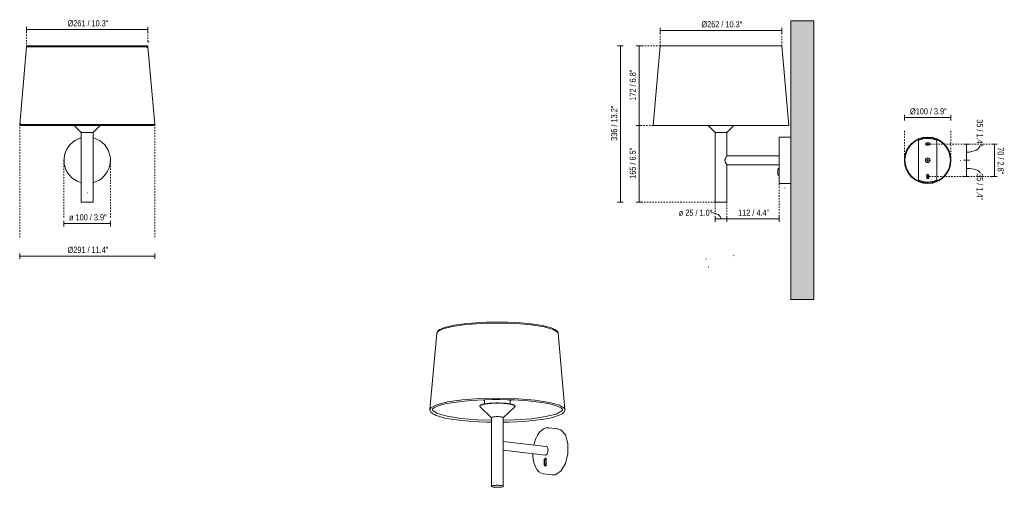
# Model space of a CAD drawing. Header units: millimetres. Extents: x -6725 to -4605, y -404 to 6777.
# Tile 1 of 2: x -6725 to -4605, y -404 to 603. Entities that reach past the tile are written whole.
import ezdxf

# ---------------------------------------------------------------- set-up
doc = ezdxf.new("R2010")
doc.units = ezdxf.units.MM
doc.linetypes.add('Dash', pattern=[6, 3, -3])
for name, color, linetype, lineweight in [('Cotas', 7, 'Continuous', 9), ('Cotas-6', 7, 'Continuous', 9), ('Lighthing Fixture Detail Wide Black', 7, 'Continuous', 20), ('Luminarias', 7, 'Continuous', 20), ('Muros', 7, 'Continuous', 9)]:
    doc.layers.add(name, color=color, linetype=linetype, lineweight=lineweight)
doc.layers.add('Lighthing Fixture Dim Grey Dash', color=7, linetype='Dash', lineweight=9, true_color=0xd2d2d2)
doc.styles.add('Arial Narrow', font='ARIALN.TTF', dxfattribs={"height": 13.2})
doc.dimstyles.new('FARO_-_2_2mm_Arial_Narrow_mm_Inch_Left', dxfattribs={"dimscale": 304.8, "dimtxt": 13.509289, "dimasz": 0, "dimexe": 0.019685, "dimexo": 0.0625, "dimgap": 0.009843, "dimtad": 1, "dimdec": 0, "dimzin": 0, "dimdsep": 46, "dimtxsty": 'Arial Narrow', "dimblk1": 'NONE', "dimblk2": 'NONE', "dimsah": 1, "dimcen": 0.09, "dimadec": 0, "dimazin": 0, "dimtfac": 1, "dimtdec": 4, "dimtix": 1, "dimtmove": 0, "dimatfit": 3, "dimfxl": 0.019685, "dimfxlon": 1, "dimtvp": 1, "dimtolj": 1, "dimtzin": 0, "dimarcsym": 2})
doc.dimstyles.new('FARO_-_2_2mm_Arial_Narrow_mm_Inch_Right', dxfattribs={"dimscale": 304.8, "dimtxt": 13.509289, "dimasz": 0, "dimexe": 0.019685, "dimexo": 0.0625, "dimgap": 0.009843, "dimtad": 1, "dimdec": 0, "dimzin": 0, "dimdsep": 46, "dimtxsty": 'Arial Narrow', "dimblk1": 'NONE', "dimblk2": 'NONE', "dimsah": 1, "dimcen": 0.09, "dimadec": 0, "dimazin": 0, "dimtfac": 1, "dimtdec": 4, "dimtix": 1, "dimtmove": 0, "dimatfit": 3, "dimfxl": 0.019685, "dimfxlon": 1, "dimtvp": 1, "dimtolj": 1, "dimtzin": 0, "dimarcsym": 2})
doc.dimstyles.new('FARO_-_2_2mm_Arial_Narrow_mm_Inch_Right_1', dxfattribs={"dimscale": 304.8, "dimtxt": 13.509289, "dimasz": 0, "dimexe": 0.019685, "dimexo": 0.0625, "dimgap": 0.009843, "dimtad": 1, "dimdec": 0, "dimzin": 0, "dimdsep": 46, "dimtxsty": 'Arial Narrow', "dimblk1": 'NONE', "dimblk2": 'NONE', "dimsah": 1, "dimcen": 0.09, "dimadec": 0, "dimazin": 0, "dimtfac": 1, "dimtdec": 4, "dimtix": 1, "dimtmove": 1, "dimatfit": 3, "dimfxl": 0.019685, "dimfxlon": 1, "dimtvp": 1, "dimtolj": 1, "dimtzin": 0, "dimarcsym": 2})

# ---------------------------------------------------------------- blocks, each defined once
blk = doc.blocks.new('windsor_walllamp - 20300 SAVOY White structure wall lamp 20310 Shade-467342-Alzado_PDF')
at = {"layer": 'Luminarias'}
for p, q in [((-6710, 543.9), (-6724.8, 377.2)), ((-6710, 543.9), (-6449, 543.9)), ((-6707, 545.3), (-6707.4, 545.3)), ((-6608.1, 546.4), (-6608, 546.4)), ((-6451.8, 542.3), (-6451.6, 542.3)), ((-6451.5, 546.4), (-6451, 546.3)), ((-6434.2, 377.2), (-6449, 543.9)), ((-6724.8, 377.2), (-6434.2, 377.2)), ((-6722.1, 378.7), (-6722.2, 378.7)), ((-6713.3, 374.7), (-6713.4, 374.7)), ((-6607.2, 374.7), (-6592.9, 360.4)), ((-6566.1, 360.4), (-6551.9, 374.6)), ((-6443.9, 374.7), (-6443.9, 374.7)), ((-6437.5, 374.7), (-6437.7, 374.7)), ((-6437.3, 375.9), (-6436.8, 375.7)), ((-6437.1, 375.7), (-6436.8, 375.7)), ((-6592.2, 360), (-6592.2, 210)), ((-6592.2, 360), (-6579.5, 360)), ((-6579.5, 360), (-6566.8, 360)), ((-6566.8, 210), (-6566.8, 360)), ((-6579.5, 210), (-6592.2, 210)), ((-6579.5, 210), (-6566.8, 210))]:
    blk.add_line(p, q, dxfattribs=at)
at = {"layer": 'Luminarias', "flags": 128}
for points in [[(-6710, 543.9), (-6709.6, 545.3), (-6708.4, 546.3), (-6707.7, 546.4)], [(-6708.4, 544.9), (-6707.5, 545.3), (-6707.5, 545.3)], [(-6451.5, 546.4), (-6452, 546.4), (-6453.3, 546.4), (-6455.6, 546.4), (-6458.7, 546.4), (-6462.7, 546.4), (-6467.5, 546.4), (-6473.1, 546.4), (-6479.4, 546.4), (-6486.5, 546.4), (-6494.2, 546.4), (-6502.5, 546.4), (-6511.4, 546.4), (-6520.7, 546.4), (-6530.5, 546.4), (-6540.6, 546.4), (-6551, 546.4), (-6561.6, 546.4), (-6572.3, 546.4), (-6583, 546.4), (-6593.8, 546.4), (-6604.4, 546.4), (-6614.9, 546.4), (-6625.1, 546.4), (-6635, 546.4), (-6644.4, 546.4), (-6653.5, 546.4), (-6662, 546.4), (-6669.9, 546.4), (-6677.2, 546.4), (-6683.8, 546.4), (-6689.7, 546.4), (-6694.7, 546.4), (-6699, 546.4), (-6702.4, 546.4), (-6705, 546.4), (-6706.6, 546.4), (-6707.4, 546.4), (-6707.5, 546.4)], [(-6707.5, 546.4), (-6707, 546.4), (-6705.7, 546.4), (-6703.5, 546.4)], [(-6707.1, 545.3), (-6707.4, 545.4), (-6707.5, 545.4)], [(-6676.7, 546.4), (-6672.5, 546.4), (-6666.7, 546.4)], [(-6522.2, 546.4), (-6514.5, 546.4), (-6507.6, 546.4)], [(-6492.3, 546.4), (-6489.1, 546.4), (-6481.8, 546.4), (-6479.2, 546.4)], [(-6458.1, 546.4), (-6456.6, 546.4), (-6454, 546.4), (-6452.3, 546.4), (-6451.6, 546.4), (-6451.5, 546.4)], [(-6450.7, 542.6), (-6451.5, 542.3), (-6451.5, 542.3)], [(-6450.7, 546.2), (-6450.1, 546), (-6449.1, 544.8), (-6449, 543.9)], [(-6723.2, 374.9), (-6723.7, 375.1), (-6724.6, 376.3), (-6724.8, 377.2)], [(-6723.1, 378.3), (-6722.3, 378.7), (-6722.3, 378.7)], [(-6722.3, 374.7), (-6721.8, 374.7), (-6720.4, 374.7), (-6718.2, 374.7), (-6715.1, 374.7), (-6711.1, 374.7), (-6706.3, 374.7), (-6700.6, 374.7), (-6694.2, 374.7), (-6687.1, 374.7), (-6679.3, 374.7), (-6670.9, 374.7), (-6661.9, 374.7), (-6652.3, 374.7), (-6642.3, 374.7), (-6631.9, 374.7), (-6621.2, 374.7), (-6610.2, 374.7), (-6599, 374.7), (-6587.7, 374.7), (-6576.3, 374.7), (-6565, 374.7), (-6553.7, 374.7), (-6542.6, 374.7), (-6531.8, 374.7), (-6521.2, 374.7), (-6511, 374.7), (-6501.3, 374.7), (-6492, 374.7), (-6483.3, 374.7), (-6475.2, 374.7), (-6467.8, 374.7), (-6461.1, 374.7), (-6455.1, 374.7), (-6449.9, 374.7), (-6445.6, 374.7), (-6442.1, 374.7), (-6439.4, 374.7), (-6437.7, 374.7), (-6436.8, 374.7), (-6436.7, 374.7)], [(-6721.6, 374.7), (-6722.2, 374.7), (-6722.3, 374.7)], [(-6689.2, 374.7), (-6691.2, 374.7), (-6697.9, 374.7), (-6701, 374.7)], [(-6667.7, 374.7), (-6675.7, 374.7), (-6682.6, 374.7)], [(-6642.3, 374.7), (-6647.9, 374.7), (-6657.7, 374.7), (-6658.5, 374.7)], [(-6607.1, 374.7), (-6616.4, 374.7), (-6627.2, 374.7), (-6631.4, 374.7)], [(-6592, 360), (-6592.9, 360.4), (-6592.9, 360.4)], [(-6591.8, 360.8), (-6592.1, 360.8), (-6592.1, 360.8)], [(-6567.4, 360.8), (-6566.9, 360.8), (-6566.9, 360.8)], [(-6566.1, 360.4), (-6567.1, 360), (-6567.1, 360)], [(-6499.4, 374.7), (-6506.7, 374.7), (-6516.7, 374.7), (-6516.9, 374.7)], [(-6449.4, 374.7), (-6452.7, 374.7), (-6458.4, 374.7), (-6464.8, 374.7), (-6469.8, 374.7)], [(-6439, 374.7), (-6440.8, 374.7), (-6442.2, 374.7)], [(-6434.2, 377.2), (-6434.6, 375.8), (-6435.8, 374.9), (-6436.7, 374.7)], [(-6435.9, 376), (-6436.7, 375.7), (-6436.7, 375.7)], [(-6592.2, 348.3), (-6592.8, 348.2), (-6599.1, 346), (-6605.1, 342.9), (-6610.7, 339.1), (-6615.6, 334.6), (-6619.9, 329.4), (-6623.5, 323.7), (-6626.3, 317.6), (-6628.2, 311.2), (-6629.3, 304.5), (-6629.4, 297.8), (-6628.7, 291.1), (-6627.1, 284.6), (-6624.6, 278.3), (-6621.2, 272.5), (-6617.2, 267.1), (-6612.4, 262.4), (-6607.1, 258.3), (-6601.2, 255), (-6595, 252.5), (-6592.2, 251.8)], [(-6591.5, 360), (-6591.9, 360), (-6591.9, 360)], [(-6591.6, 360), (-6591.4, 360), (-6590.1, 360), (-6588, 360), (-6585.3, 360), (-6583.8, 360)], [(-6583.8, 360), (-6580.5, 360), (-6577.2, 360), (-6574, 360), (-6571.3, 360), (-6569.1, 360), (-6567.7, 360), (-6567.1, 360), (-6567.1, 360)], [(-6566.8, 251.7), (-6566.2, 251.8), (-6559.9, 254), (-6553.9, 257.1), (-6548.3, 260.9), (-6543.4, 265.4), (-6539.1, 270.6), (-6535.5, 276.3), (-6532.7, 282.4), (-6530.8, 288.8), (-6529.7, 295.5), (-6529.5, 302.2), (-6530.3, 308.9), (-6531.9, 315.4), (-6534.4, 321.7), (-6537.7, 327.5), (-6541.8, 332.9), (-6546.6, 337.6), (-6551.9, 341.7), (-6557.8, 345), (-6564, 347.5), (-6566.8, 348.2)]]:
    blk.add_lwpolyline(points, dxfattribs=at)
blk = doc.blocks.new('windsor_walllamp - 20300 SAVOY White structure wall lamp 20310 Shade-467342-00 Isometrico PDF')
at = {"layer": 'Luminarias', "color": 9, "lineweight": 9, "true_color": 0xc0c0c0}
for p, q in [((-6647.8, -72.6), (-6662.5, -236.8)), ((-6372, -236.8), (-6386.7, -72.6)), ((-6554.1, -227.9), (-6554.7, -228.4)), ((-6554.7, -230.7), (-6530.5, -254.1)), ((-6554.2, -228), (-6554.6, -228.3)), ((-6554.1, -227.8), (-6553.6, -227.4)), ((-6544.7, -215.6), (-6544.8, -216)), ((-6544.8, -215.9), (-6544.8, -224.6)), ((-6504, -254.1), (-6479.8, -230.7)), ((-6489.8, -224.6), (-6489.8, -215.9)), ((-6479.8, -228.4), (-6480.4, -227.9)), ((-6480.1, -228.1), (-6480.3, -228)), ((-6530.5, -254.1), (-6530, -254.5)), ((-6530, -254.2), (-6530, -401.9)), ((-6504.6, -307.1), (-6504.6, -254.2)), ((-6504, -254.1), (-6504.4, -254.4)), ((-6504.6, -254.5), (-6504.4, -254.4)), ((-6387.2, -278.1), (-6406.7, -275.8)), ((-6412.6, -315.9), (-6504.6, -305.2)), ((-6504.6, -401.9), (-6504.6, -319.5)), ((-6504.6, -324.3), (-6414.8, -334.8)), ((-6414.9, -334.7), (-6413.7, -334.7)), ((-6416.6, -355.3), (-6416.6, -344.5)), ((-6414.1, -342.8), (-6415.8, -343.3)), ((-6412.6, -357.7), (-6415.5, -356.9)), ((-6414.9, -344.1), (-6414.9, -354.9)), ((-6414.8, -341.9), (-6413.7, -341.6)), ((-6414.8, -343), (-6414.8, -341.9)), ((-6414.8, -341.9), (-6414, -342)), ((-6414.8, -358.6), (-6414.8, -357.1)), ((-6413.7, -358.3), (-6414.8, -358.6)), ((-6413.9, -342.8), (-6414.1, -342.8)), ((-6412.9, -341.7), (-6414, -342)), ((-6414, -342), (-6414, -342.8)), ((-6414, -357.3), (-6414, -358.4)), ((-6412.6, -342.7), (-6413.9, -342.8)), ((-6413.9, -356.5), (-6412.6, -356.8)), ((-6413.7, -341.6), (-6412.6, -341.3)), ((-6412.6, -358), (-6413.7, -358.3)), ((-6412.6, -341.6), (-6412.9, -341.7)), ((-6412.6, -341.3), (-6412.6, -358)), ((-6418.2, -375.1), (-6398.8, -377.4)), ((-6393, -377), (-6399.8, -377.2))]:
    blk.add_line(p, q, dxfattribs=at)
for points in [[(-6647.8, -72.9, 0), (-6647.2, -70.3, 0), (-6645.8, -68.1, 0), (-6643.8, -66.2, 0), (-6641.2, -64.5, 0), (-6637.8, -62.8, 0), (-6633.6, -61.1, 0), (-6628.3, -59.4, 0), (-6621.9, -57.7, 0), (-6614.2, -56, 0), (-6605.1, -54.4, 0), (-6594.7, -52.9, 0), (-6583, -51.6, 0), (-6570.1, -50.4, 0), (-6556.1, -49.5, 0), (-6541.3, -48.8, 0), (-6526, -48.5, 0), (-6510.4, -48.5, 0), (-6495, -48.8, 0), (-6480.1, -49.4, 0), (-6466, -50.3, 0), (-6453, -51.4, 0), (-6445.3, -52.2, 0)], [(-6444.2, -54.4, 0), (-6477.6, -51.6, 0), (-6514.2, -50.5, 0), (-6551.1, -51.3, 0), (-6585.3, -53.8, 0), (-6613.9, -57.9, 0), (-6634.7, -63.2, 0), (-6646, -69.3, 0), (-6647.8, -73.5, 0)], [(-6386.7, -72.9, 0), (-6387.3, -70.3, 0), (-6388.7, -68.1, 0), (-6390.8, -66.2, 0), (-6393.4, -64.5, 0), (-6396.7, -62.8, 0), (-6400.9, -61.1, 0), (-6406.2, -59.4, 0), (-6412.6, -57.7, 0), (-6420.3, -56, 0), (-6429.4, -54.4, 0), (-6439.8, -52.9, 0), (-6445.3, -52.2, 0)], [(-6386.7, -72.6, 0), (-6387.7, -70.3, 0), (-6397.3, -64.1, 0), (-6416.6, -58.7, 0), (-6444.2, -54.4, 0)], [(-6435.9, -216.4, 0), (-6473.1, -213.3, 0), (-6513.9, -212.2, 0), (-6554.9, -213, 0), (-6593, -215.8, 0), (-6624.8, -220.4, 0), (-6648, -226.3, 0), (-6660.6, -233, 0), (-6662.5, -237.8, 0)], [(-6657.5, -237.2, 0), (-6657.3, -236.5, 0), (-6656.8, -235.5, 0), (-6655.5, -234.3, 0), (-6653.6, -232.9, 0), (-6651, -231.4, 0), (-6647.4, -229.8, 0), (-6642.7, -228.2, 0), (-6636.9, -226.4, 0), (-6629.9, -224.7, 0), (-6621.5, -223, 0), (-6611.8, -221.4, 0), (-6600.7, -219.8, 0), (-6588.3, -218.4, 0), (-6574.6, -217.3, 0), (-6559.9, -216.3, 0), (-6544.4, -215.6, 0), (-6528.3, -215.3, 0), (-6512, -215.2, 0), (-6495.8, -215.5, 0), (-6480, -216, 0), (-6465, -216.9, 0), (-6451, -218, 0), (-6438.1, -219.3, 0), (-6437.6, -219.4, 0)], [(-6554.7, -228.4, 0), (-6555, -228.7, 0), (-6555.2, -229.1, 0), (-6555.3, -229.5, 0), (-6555.2, -229.8, 0), (-6555.1, -230.2, 0), (-6554.8, -230.6, 0), (-6554.7, -230.7, 0)], [(-6554.2, -228, 0), (-6553.6, -227.6, 0), (-6552.9, -227.3, 0), (-6552.1, -226.9, 0), (-6551.1, -226.6, 0), (-6550.1, -226.2, 0), (-6549, -225.9, 0), (-6547.7, -225.6, 0), (-6546.4, -225.3, 0), (-6544.9, -225, 0), (-6543.4, -224.8, 0), (-6541.8, -224.5, 0), (-6540.1, -224.3, 0), (-6538.3, -224.1, 0), (-6536.5, -223.9, 0), (-6534.6, -223.7, 0), (-6532.6, -223.5, 0), (-6530.6, -223.4, 0), (-6528.5, -223.3, 0), (-6526.4, -223.2, 0), (-6524.3, -223.1, 0), (-6522.2, -223, 0), (-6520, -223, 0), (-6517.9, -223, 0), (-6515.7, -223, 0), (-6513.5, -223, 0), (-6511.4, -223.1, 0), (-6509.2, -223.1, 0), (-6507.1, -223.2, 0), (-6505.1, -223.3, 0), (-6503, -223.5, 0), (-6501, -223.6, 0), (-6499.1, -223.8, 0), (-6497.2, -224, 0), (-6495.4, -224.2, 0), (-6493.7, -224.4, 0), (-6492, -224.6, 0), (-6490.4, -224.9, 0), (-6488.9, -225.2, 0), (-6487.5, -225.5, 0), (-6486.2, -225.8, 0), (-6485, -226.1, 0), (-6483.9, -226.4, 0), (-6482.9, -226.7, 0), (-6482.1, -227.1, 0), (-6481.3, -227.4, 0), (-6480.7, -227.8, 0), (-6480.1, -228.1, 0), (-6479.7, -228.5, 0), (-6479.5, -228.9, 0), (-6479.3, -229.2, 0), (-6479.3, -229.6, 0), (-6479.4, -230, 0), (-6479.6, -230.4, 0), (-6479.9, -230.7, 0)], [(-6480.7, -227.6, 0), (-6481.2, -227.2, 0), (-6481.8, -226.9, 0), (-6482.6, -226.5, 0), (-6483.5, -226.2, 0), (-6484.4, -225.9, 0), (-6485.5, -225.6, 0), (-6486.7, -225.3, 0), (-6488, -225, 0), (-6489.4, -224.7, 0), (-6490.8, -224.4, 0), (-6492.4, -224.2, 0), (-6494, -223.9, 0), (-6495.7, -223.7, 0), (-6497.5, -223.5, 0), (-6499.4, -223.3, 0), (-6501.3, -223.2, 0), (-6503.2, -223, 0), (-6505.2, -222.9, 0), (-6507.3, -222.8, 0), (-6509.4, -222.7, 0), (-6511.5, -222.6, 0), (-6513.6, -222.6, 0), (-6515.7, -222.5, 0), (-6517.8, -222.5, 0), (-6520, -222.5, 0), (-6522.1, -222.6, 0), (-6524.2, -222.6, 0), (-6526.3, -222.7, 0), (-6528.4, -222.8, 0), (-6530.4, -222.9, 0), (-6532.4, -223.1, 0), (-6534.3, -223.2, 0), (-6536.2, -223.4, 0), (-6538, -223.6, 0), (-6539.7, -223.8, 0), (-6541.4, -224.1, 0), (-6543, -224.3, 0), (-6544.5, -224.6, 0), (-6545.9, -224.8, 0), (-6547.3, -225.1, 0), (-6548.5, -225.4, 0), (-6549.6, -225.7, 0), (-6550.6, -226.1, 0), (-6551.6, -226.4, 0), (-6552.4, -226.7, 0), (-6553, -227.1, 0), (-6553.6, -227.4, 0)], [(-6547.2, -215.7, 0), (-6546.9, -216.4, 0), (-6546, -217, 0), (-6544.7, -217.6, 0)], [(-6489.8, -215.9, 0), (-6489.8, -215.9, 0), (-6489.8, -215.6, 0)], [(-6487.3, -215.7, 0), (-6487.4, -216, 0), (-6487.9, -216.6, 0), (-6489, -217.3, 0), (-6489.7, -217.6, 0)], [(-6377, -237.2, 0), (-6377.2, -236.5, 0), (-6377.8, -235.5, 0), (-6379, -234.3, 0), (-6380.9, -232.9, 0), (-6383.6, -231.4, 0), (-6387.2, -229.8, 0), (-6391.8, -228.2, 0), (-6397.6, -226.4, 0), (-6404.6, -224.7, 0), (-6413, -223, 0), (-6422.7, -221.4, 0), (-6433.8, -219.8, 0), (-6437.6, -219.4, 0)], [(-6372.3, -238.9, 0), (-6373, -234.2, 0), (-6383.7, -227.3, 0), (-6405.3, -221.2, 0), (-6435.9, -216.4, 0)], [(-6662.6, -237.1, 0), (-6662, -239.8, 0), (-6660.7, -242.1, 0), (-6658.7, -244.1, 0), (-6656.2, -245.9, 0), (-6652.9, -247.7, 0), (-6648.9, -249.5, 0), (-6643.8, -251.3, 0), (-6637.6, -253.1, 0), (-6630.2, -254.9, 0), (-6621.4, -256.6, 0), (-6611.3, -258.3, 0), (-6599.9, -259.8, 0), (-6597.5, -260.1, 0)], [(-6657.4, -236.7, 0), (-6656.5, -238.6, 0), (-6646.1, -245.3, 0), (-6625.3, -251.1, 0), (-6595.8, -255.8, 0)], [(-6527.8, -252.9, 0), (-6529, -253.3, 0), (-6529.7, -253.7, 0), (-6530, -254.1, 0), (-6530, -254.2, 0)], [(-6504.6, -254.2, 0), (-6504.8, -253.7, 0), (-6505.5, -253.3, 0), (-6506.7, -253, 0), (-6508.2, -252.6, 0), (-6510.1, -252.4, 0), (-6512.3, -252.1, 0), (-6514.7, -252, 0), (-6517.2, -252, 0), (-6519.7, -252, 0), (-6522.1, -252.1, 0), (-6524.3, -252.3, 0), (-6526.2, -252.6, 0), (-6527.8, -252.9, 0)], [(-6372, -237.1, 0), (-6372.5, -239.8, 0), (-6373.8, -242.1, 0), (-6375.8, -244.1, 0), (-6378.3, -245.9, 0), (-6381.6, -247.7, 0), (-6385.7, -249.5, 0), (-6390.7, -251.3, 0), (-6396.9, -253.1, 0), (-6404.4, -254.9, 0), (-6413.1, -256.6, 0), (-6423.2, -258.3, 0), (-6434.6, -259.8, 0), (-6447.4, -261.2, 0), (-6461.3, -262.4, 0), (-6476.2, -263.3, 0), (-6491.9, -263.9, 0), (-6504.6, -264.2, 0)], [(-6504.6, -259.8, 0), (-6480.9, -259.1, 0), (-6444.2, -256.4, 0), (-6413.5, -252, 0), (-6391.1, -246.3, 0), (-6379, -239.7, 0), (-6377.4, -237.5, 0)], [(-6529.9, -264.2, 0), (-6540.9, -264, 0), (-6556.7, -263.4, 0), (-6571.7, -262.5, 0), (-6585.7, -261.3, 0), (-6597.5, -260.1, 0)], [(-6595.8, -255.8, 0), (-6559.9, -258.8, 0), (-6530, -259.8, 0)], [(-6438.8, -312.8, 0), (-6437.5, -307.5, 0), (-6434.5, -299.1, 0), (-6430.7, -291.7, 0), (-6426.5, -285.7, 0), (-6421.7, -281, 0), (-6416.7, -277.6, 0), (-6412.8, -276.2, 0)], [(-6406.7, -275.8, 0), (-6412.1, -276.1, 0), (-6412.8, -276.2, 0)], [(-6388.8, -278, 0), (-6380.8, -280.3, 0), (-6371.1, -291.4, 0), (-6365.7, -309.8, 0), (-6365.7, -331.7, 0), (-6371.1, -352.9, 0), (-6380.8, -369, 0), (-6393, -377, 0)], [(-6504.6, -307.1, 0), (-6504.6, -307.5, 0), (-6504.6, -308.1, 0), (-6504.7, -308.8, 0), (-6504.8, -309.5, 0), (-6504.8, -310.4, 0), (-6504.9, -311.3, 0), (-6505, -312.2, 0), (-6505, -313.2, 0), (-6504.9, -314.2, 0), (-6504.8, -315.2, 0), (-6504.8, -316.2, 0), (-6504.7, -317.1, 0), (-6504.6, -318, 0), (-6504.6, -318.9, 0), (-6504.6, -319.5, 0)], [(-6412.6, -315.9, 0), (-6412.5, -315.9, 0), (-6411.4, -316.3, 0), (-6410.4, -317.2, 0), (-6409.5, -318.4, 0), (-6408.9, -320, 0), (-6408.5, -321.9, 0), (-6408.4, -324, 0), (-6408.5, -326.1, 0), (-6408.9, -328.2, 0), (-6409.5, -330.1, 0), (-6410.4, -331.8, 0), (-6411.4, -333.2, 0), (-6412.5, -334.1, 0), (-6413.7, -334.7, 0)], [(-6418.2, -375.1, 0), (-6423.5, -373.6, 0), (-6428.2, -370.5, 0), (-6432.3, -365.9, 0), (-6435.7, -360, 0), (-6438.3, -353, 0), (-6440.2, -344.8, 0), (-6441.1, -335.8, 0), (-6441, -331.7, 0)], [(-6416.6, -344.5, 0), (-6416.6, -344.2, 0), (-6416.5, -343.9, 0), (-6416.3, -343.6, 0), (-6416.1, -343.4, 0), (-6415.9, -343.3, 0)], [(-6415.5, -356.9, 0), (-6415.8, -356.8, 0), (-6416.1, -356.6, 0), (-6416.3, -356.3, 0), (-6416.5, -356, 0), (-6416.6, -355.7, 0), (-6416.6, -355.3, 0)], [(-6414.2, -342.9, 0), (-6414.4, -343, 0), (-6414.6, -343.2, 0), (-6414.8, -343.5, 0), (-6414.9, -343.8, 0), (-6414.9, -344.1, 0)], [(-6414.9, -354.9, 0), (-6414.9, -355.2, 0), (-6414.8, -355.6, 0), (-6414.6, -355.9, 0), (-6414.4, -356.1, 0), (-6414.1, -356.3, 0), (-6413.9, -356.5, 0)], [(-6506.7, -403.1, 0), (-6508.3, -403.5, 0), (-6510.3, -403.7, 0), (-6512.5, -403.9, 0), (-6514.9, -404.1, 0), (-6517.3, -404.1, 0), (-6519.8, -404.1, 0), (-6522.2, -403.9, 0), (-6524.4, -403.7, 0), (-6526.3, -403.5, 0), (-6527.9, -403.1, 0), (-6529, -402.7, 0), (-6529.7, -402.3, 0), (-6530, -401.9, 0), (-6529.7, -401.5, 0), (-6529, -401.1, 0), (-6527.8, -400.7, 0)], [(-6506.7, -403.1, 0), (-6505.6, -402.8, 0), (-6504.8, -402.4, 0), (-6504.6, -401.9, 0), (-6504.8, -401.5, 0), (-6505.5, -401.1, 0), (-6506.7, -400.7, 0), (-6508.2, -400.4, 0), (-6510.1, -400.1, 0), (-6512.3, -399.9, 0), (-6514.7, -399.8, 0), (-6517.2, -399.7, 0), (-6519.7, -399.8, 0), (-6522.1, -399.9, 0), (-6524.3, -400.1, 0), (-6526.2, -400.4, 0), (-6527.8, -400.7, 0)]]:
    blk.add_polyline3d(points, dxfattribs=at)
blk = doc.blocks.new('windsor_walllamp - 20300 SAVOY White structure wall lamp 20310 Shade-467342-Lateral_PDF')
at = {"layer": 'Luminarias'}
for p, q in [((-3547, 546.4), (-3546.9, 546.4)), ((-3369.9, 546.4), (-3370, 546.4)), ((-3297, 546.4), (-3297, 546.4)), ((-3292.3, 546.4), (-3292.2, 546.4)), ((-3446.5, 374.6), (-3432.4, 360.4)), ((-3431.4, 360.8), (-3431.5, 360.8)), ((-3406.9, 360.8), (-3406.4, 360.8)), ((-3405.5, 360.4), (-3391.4, 374.6)), ((-3431.7, 360), (-3431.7, 210)), ((-3431.7, 360), (-3406.3, 360)), ((-3406.3, 309.5), (-3406.3, 360)), ((-3269, 350), (-3292.5, 350)), ((-3294, 309.5), (-3406.3, 309.5)), ((-3406.3, 290.5), (-3294, 290.5)), ((-3406.3, 210), (-3406.3, 290.5)), ((-3296.5, 280.5), (-3296.5, 269.5)), ((-3294, 282.1), (-3295.2, 281.9)), ((-3295.2, 268), (-3294, 267.9)), ((-3292.5, 250), (-3269, 250)), ((-3431.7, 210), (-3406.3, 210))]:
    blk.add_line(p, q, dxfattribs=at)
at = {"layer": 'Luminarias', "flags": 128}
for points in [[(-3431.4, 360), (-3432.4, 360.4), (-3432.4, 360.4)], [(-3405.5, 360.4), (-3406.6, 360), (-3406.6, 360)], [(-3431.1, 360), (-3431.3, 360), (-3431.3, 360)], [(-3431, 360), (-3430.9, 360), (-3429.6, 360), (-3427.5, 360), (-3424.8, 360), (-3421.6, 360), (-3418.3, 360), (-3415, 360), (-3412, 360), (-3409.6, 360), (-3407.7, 360), (-3407.3, 360)], [(-3407.3, 360), (-3406.6, 360), (-3406.6, 360)], [(-3294, 348.5), (-3294, 348.1), (-3294, 346.7), (-3294, 344.5), (-3294, 341.4), (-3294, 337.6), (-3294, 333.1), (-3294, 328), (-3294, 322.3), (-3294, 316.2), (-3294, 309.8), (-3294, 303.3), (-3294, 296.7), (-3294, 290.1), (-3294, 283.7), (-3294, 277.7), (-3294, 272), (-3294, 266.9), (-3294, 262.3), (-3294, 258.5), (-3294, 255.5), (-3294, 253.3), (-3294, 251.9), (-3294, 251.5)], [(-3293.9, 348.7), (-3293.5, 349.6), (-3292.5, 350), (-3292.5, 350)], [(-3292.5, 250), (-3293.5, 250.4), (-3294, 251.5), (-3294, 251.5)]]:
    blk.add_lwpolyline(points, dxfattribs=at)
at = {"layer": 'Luminarias'}
for centre, radius, start, end in [((-3295, 280.5), 1.45, 98.1301, 180), ((-3295, 269.5), 1.5, 180, 262)]:
    blk.add_arc(centre, radius, start, end, dxfattribs=at)
blk.add_open_spline([(-3406.3, 309.5), (-3406.3, 309.5), (-3406.4, 309.4), (-3406.7, 308.8), (-3407.2, 308.3), (-3407.5, 307.7), (-3407.9, 307.2), (-3408.3, 306.5), (-3408.7, 305.8), (-3409.1, 305.1), (-3409.5, 304.4), (-3409.7, 303.8), (-3409.9, 303.4), (-3410, 302.9), (-3410.2, 302.3), (-3410.4, 301.5), (-3410.5, 300.5), (-3410.5, 299.5), (-3410.4, 298.5), (-3410.2, 297.7), (-3410, 297.1), (-3409.9, 296.6), (-3409.7, 296.2), (-3409.5, 295.6), (-3409.1, 294.9), (-3408.7, 294.2), (-3408.3, 293.5), (-3407.9, 292.8), (-3407.5, 292.3), (-3407.2, 291.7), (-3406.9, 291.3), (-3406.4, 290.7), (-3406.3, 290.5), (-3406.3, 290.5)], degree=3, knots=[0, 0, 0, 0, 0.064516, 0.129032, 0.16129, 0.193548, 0.225806, 0.258065, 0.290323, 0.322581, 0.354839, 0.370968, 0.387097, 0.403226, 0.419355, 0.451613, 0.483871, 0.516129, 0.548387, 0.580645, 0.596774, 0.612903, 0.629032, 0.645161, 0.677419, 0.709677, 0.741935, 0.774194, 0.806452, 0.83871, 0.870968, 0.903226, 1, 1, 1, 1], dxfattribs=at)
blk = doc.blocks.new('windsor_walllamp - 20300 SAVOY White structure wall lamp 20310 Shade-467342-Alzado_PDF Fixing')
at = {"layer": 'Luminarias', "color": 253, "lineweight": 9, "true_color": 0xaaaaaa}
for p, q in [((6553.8, 341.7), (6548.9, 338.3)), ((6559.3, 344.6), (6555.4, 342.6)), ((6565.1, 346.8), (6561.3, 345.4)), ((6571.4, 348.3), (6567.3, 347.4)), ((6579.5, 349), (6573.4, 348.6)), ((6574.3, 346.7), (6574.1, 346.7)), ((6586, 348.5), (6581.5, 348.9)), ((6592.1, 347.3), (6588.2, 348.1)), ((6598.2, 345.2), (6594.3, 346.6)), ((6605.5, 341.6), (6600.1, 344.4)), ((6610.5, 337.9), (6605.6, 341.5)), ((6535.8, 322.1), (6533.4, 316.7)), ((6539, 327.4), (6536.8, 324)), ((6542.9, 332.5), (6540.3, 329.3)), ((6548.7, 338.1), (6544.3, 334)), ((6615, 333.7), (6611.9, 336.7)), ((6619, 328.9), (6616.5, 332)), ((6622.5, 323.3), (6620.3, 327.1)), ((6625.7, 316.2), (6623.4, 321.7)), ((6530.6, 302.3), (6530.6, 298.2)), ((6531.6, 310.3), (6530.7, 304.5)), ((6627.4, 310.1), (6625.8, 316)), ((6628.3, 304), (6627.7, 308.1)), ((6628.4, 297.7), (6628.4, 301.8)), ((6530.7, 296), (6531.3, 291.9)), ((6531.6, 289.9), (6533.2, 284)), ((6533.3, 283.8), (6535.6, 278.3)), ((6536.5, 276.7), (6538.7, 272.9)), ((6620, 272.6), (6622.1, 276)), ((6623.2, 277.9), (6625.6, 283.3)), ((6627.4, 289.7), (6628.2, 295.5)), ((6540, 271.1), (6542.5, 268)), ((6544, 266.3), (6547.1, 263.3)), ((6548.5, 262.1), (6553.4, 258.5)), ((6553.5, 258.4), (6558.9, 255.6)), ((6560.8, 254.8), (6564.7, 253.4)), ((6593.9, 253.2), (6597.7, 254.6)), ((6599.7, 255.4), (6603.6, 257.4)), ((6605.2, 258.3), (6610, 261.7)), ((6610.3, 261.9), (6614.7, 266)), ((6616.1, 267.5), (6618.7, 270.7)), ((6566.8, 252.7), (6570.8, 251.9)), ((6573, 251.5), (6577.5, 251.1)), ((6579.5, 251), (6585.6, 251.4)), ((6584.6, 253.3), (6584.9, 253.3)), ((6587.6, 251.7), (6591.7, 252.6))]:
    blk.add_line(p, q, dxfattribs=at)
at = {"layer": 'Luminarias', "color": 253, "lineweight": 9, "true_color": 0xaaaaaa, "flags": 128}
for points in [[(6562.5, 343.8), (6561.5, 343.4), (6559.5, 342.5)], [(6568.1, 345.6), (6567.7, 345.5), (6566.8, 345.2)], [(6581.2, 346.9), (6580.6, 347), (6580.4, 347)], [(6587.8, 346.2), (6587.1, 346.4), (6586.4, 346.4)], [(6593.8, 344.7), (6593.4, 344.9), (6592.5, 345.1)], [(6565, 255.3), (6565.6, 255.1), (6566.8, 254.8)], [(6590.7, 254.4), (6591.3, 254.5), (6592.5, 254.9)], [(6596.4, 256.2), (6597.5, 256.6), (6599.5, 257.5)], [(6570.9, 253.9), (6571.9, 253.6), (6572.9, 253.5)], [(6577.1, 253.1), (6578.4, 253), (6578.9, 253)]]:
    blk.add_lwpolyline(points, dxfattribs=at)
at = {"layer": 'Luminarias', "color": 253, "lineweight": 9, "true_color": 0xaaaaaa}
for radius, start, end in [(49, 90, 270), (50, 118.3172, 120.9415), (50, 111.2032, 113.7968), (50, 104.0523, 106.6828), (49, 270, 90), (50, 73.3172, 75.9477), (50, 66.2032, 68.7968), (50, 59.0585, 61.6828), (50, 156.2032, 158.7968), (50, 149.0585, 151.6828), (50, 28.3172, 30.9415), (50, 21.2032, 23.7968), (50, 163.3172, 165.9415), (50, 14.0585, 16.6828), (50, 194.0585, 196.6828), (50, 201.2032, 203.7968), (50, 208.3172, 210.9415), (50, 329.0585, 331.6828), (50, 336.2032, 338.7968), (50, 343.3172, 345.9415), (50, 239.0585, 241.6828), (50, 298.3172, 300.9415), (50, 246.2032, 248.7968), (50, 253.3172, 255.9477), (50, 284.0523, 286.6828), (50, 291.2032, 293.7968)]:
    blk.add_arc((6579.5, 300), radius, start, end, dxfattribs=at)
for points in [[(6579.5, 347), (6579.3, 347), (6578.9, 347), (6578.4, 347), (6578.1, 347), (6577.9, 347), (6577.9, 347), (6578.1, 347), (6578.4, 347), (6578.9, 347), (6579.3, 347), (6579.5, 347)], [(6579.5, 347), (6579.7, 347), (6580.1, 347), (6580.6, 347), (6580.9, 347), (6581.1, 347), (6581.1, 347), (6580.9, 347), (6580.6, 347), (6580.1, 347), (6579.7, 347), (6579.5, 347)], [(6579.5, 253), (6579.7, 253), (6580.1, 253), (6580.6, 253), (6580.9, 253), (6581.1, 253), (6581.1, 253), (6580.9, 253), (6580.6, 253), (6580.1, 253), (6579.7, 253), (6579.5, 253)]]:
    blk.add_open_spline(points, degree=3, dxfattribs=at)
blk.add_open_spline([(6579.5, 253), (6579.3, 253), (6579, 253), (6578.7, 253), (6578.4, 253), (6578.2, 253), (6578.1, 253), (6578, 253), (6577.9, 253), (6577.9, 253), (6577.9, 253), (6577.9, 253), (6578, 253), (6578.2, 253), (6578.5, 253), (6578.9, 253), (6579.3, 253), (6579.5, 253)], degree=3, knots=[0, 0, 0, 0, 0.111111, 0.166667, 0.222222, 0.277778, 0.333333, 0.388889, 0.444444, 0.513889, 0.548611, 0.583333, 0.652778, 0.722222, 0.791667, 0.861111, 1, 1, 1, 1], dxfattribs=at)
blk = doc.blocks.new('DIMBLOCK1-Alzado_PDF')
at = {"layer": 'Cotas-6', "color": 251, "true_color": 0x5b5b5b}
for p, q in [((-6629.5, 163.6), (-6629.5, 169.6)), ((-6529.5, 163.6), (-6529.5, 169.6)), ((-6629.5, 163.6), (-6529.5, 163.6)), ((-6629.5, 163.6), (-6629.5, 157.6)), ((-6529.5, 163.6), (-6529.5, 157.6))]:
    blk.add_line(p, q, dxfattribs=at)
at = {"layer": 'Cotas-6', "color": 0, "insert": (-6618.4, 183.7), "char_height": 13.2, "width": 93.407, "attachment_point": 1, "line_spacing_factor": 0.974696, "style": 'Arial Narrow'}
blk.add_mtext('ø 100 / 3.9"', dxfattribs=at)
blk = doc.blocks.new('_None')
blk = doc.blocks.new('DIMBLOCK2-Alzado_PDF')
at = {"layer": 'Cotas-6', "color": 251, "true_color": 0x5b5b5b}
for p, q in [((-6710, 581.5), (-6710, 587.5)), ((-6710, 581.5), (-6449, 581.5)), ((-6710, 581.5), (-6710, 575.5)), ((-6449, 581.5), (-6449, 587.5)), ((-6449, 581.5), (-6449, 575.5))]:
    blk.add_line(p, q, dxfattribs=at)
at = {"layer": 'Cotas-6', "color": 0, "insert": (-6621.7, 601.5), "char_height": 13.2, "width": 101.384, "attachment_point": 1, "line_spacing_factor": 0.974696, "style": 'Arial Narrow'}
blk.add_mtext('Ø261 / 10.3"', dxfattribs=at)
blk = doc.blocks.new('DIMBLOCK3-Alzado_PDF')
at = {"layer": 'Cotas-6', "color": 251, "true_color": 0x5b5b5b}
for p, q in [((-6724.8, 93.6), (-6724.8, 99.6)), ((-6724.8, 93.6), (-6434.2, 93.6)), ((-6724.8, 93.6), (-6724.8, 87.6)), ((-6434.2, 93.6), (-6434.2, 99.6)), ((-6434.2, 93.6), (-6434.2, 87.6))]:
    blk.add_line(p, q, dxfattribs=at)
at = {"layer": 'Cotas-6', "color": 0, "insert": (-6621.7, 113.7), "char_height": 13.2, "width": 101.384, "attachment_point": 1, "line_spacing_factor": 0.974696, "style": 'Arial Narrow'}
blk.add_mtext('Ø291 / 11.4"', dxfattribs=at)
blk = doc.blocks.new('DIMBLOCK5-Lateral_PDF')
at = {"layer": 'Cotas-6', "color": 251, "true_color": 0x5b5b5b}
for p, q in [((-5202.3, 173.6), (-5202.3, 179.6)), ((-5202.3, 173.6), (-5090, 173.6)), ((-5202.3, 173.6), (-5202.3, 167.6)), ((-5090, 173.6), (-5090, 179.6)), ((-5090, 173.6), (-5090, 167.6))]:
    blk.add_line(p, q, dxfattribs=at)
at = {"layer": 'Cotas-6', "color": 0, "insert": (-5178.3, 193.7), "char_height": 13.2, "width": 77.196, "attachment_point": 1, "line_spacing_factor": 0.974696, "style": 'Arial Narrow'}
blk.add_mtext('112 / 4.4"', dxfattribs=at)
blk = doc.blocks.new('DIMBLOCK6-Lateral_PDF')
at = {"layer": 'Cotas-6', "color": 251, "true_color": 0x5b5b5b}
for p, q in [((-5227.7, 173.6), (-5227.7, 179.6)), ((-5202.3, 173.6), (-5227.7, 173.6)), ((-5227.7, 173.6), (-5227.7, 167.6)), ((-5202.3, 173.6), (-5202.3, 179.6)), ((-5202.3, 173.6), (-5202.3, 167.6))]:
    blk.add_line(p, q, dxfattribs=at)
blk.add_ellipse((-5236.5, 173.6), major_axis=(21.4, 0), ratio=0.640079, start_param=0, end_param=1.570796, dxfattribs=at)
at = {"layer": 'Cotas-6', "color": 0, "insert": (-5305.9, 193.7), "char_height": 13.2, "width": 83.372, "attachment_point": 1, "line_spacing_factor": 0.974696, "style": 'Arial Narrow'}
blk.add_mtext('ø 25 / 1.0"', dxfattribs=at)
blk = doc.blocks.new('DIMBLOCK7-Lateral_PDF')
at = {"layer": 'Cotas-6', "color": 251, "true_color": 0x5b5b5b}
for p, q in [((-5346.1, 579.2), (-5346.1, 585.2)), ((-5083.9, 579.2), (-5346.1, 579.2)), ((-5346.1, 579.2), (-5346.1, 573.2)), ((-5083.9, 579.2), (-5083.9, 585.2)), ((-5083.9, 579.2), (-5083.9, 573.2))]:
    blk.add_line(p, q, dxfattribs=at)
at = {"layer": 'Cotas-6', "color": 0, "insert": (-5257.2, 599.3), "char_height": 13.2, "width": 101.384, "attachment_point": 1, "line_spacing_factor": 0.974696, "style": 'Arial Narrow'}
blk.add_mtext('Ø262 / 10.3"', dxfattribs=at)
blk = doc.blocks.new('DIMBLOCK8-Lateral_PDF')
at = {"layer": 'Cotas-6', "color": 251, "true_color": 0x5b5b5b}
for p, q in [((-5391.6, 546.4), (-5397.6, 546.4)), ((-5391.6, 546.4), (-5391.6, 374.6)), ((-5391.6, 546.4), (-5385.6, 546.4)), ((-5391.6, 374.6), (-5397.6, 374.6)), ((-5391.6, 374.6), (-5385.6, 374.6))]:
    blk.add_line(p, q, dxfattribs=at)
at = {"layer": 'Cotas-6', "color": 0, "insert": (-5411.7, 428.3), "char_height": 13.2, "width": 77.196, "attachment_point": 1, "rotation": 90, "line_spacing_factor": 0.974696, "style": 'Arial Narrow'}
blk.add_mtext('172 / 6.8"', dxfattribs=at)
blk = doc.blocks.new('DIMBLOCK9-Lateral_PDF')
at = {"layer": 'Cotas-6', "color": 251, "true_color": 0x5b5b5b}
for p, q in [((-5391.6, 374.6), (-5397.6, 374.6)), ((-5391.6, 374.6), (-5391.6, 210)), ((-5391.6, 374.6), (-5385.6, 374.6)), ((-5391.6, 210), (-5397.6, 210)), ((-5391.6, 210), (-5385.6, 210))]:
    blk.add_line(p, q, dxfattribs=at)
at = {"layer": 'Cotas-6', "color": 0, "insert": (-5411.7, 260.1), "char_height": 13.2, "width": 77.196, "attachment_point": 1, "rotation": 90, "line_spacing_factor": 0.974696, "style": 'Arial Narrow'}
blk.add_mtext('165 / 6.5"', dxfattribs=at)
blk = doc.blocks.new('DIMBLOCK10-Lateral_PDF')
at = {"layer": 'Cotas-6', "color": 251, "true_color": 0x5b5b5b}
for p, q in [((-5431.8, 546.4), (-5437.8, 546.4)), ((-5431.8, 546.4), (-5431.8, 210)), ((-5431.8, 546.4), (-5425.8, 546.4)), ((-5431.8, 210), (-5437.8, 210)), ((-5431.8, 210), (-5425.8, 210))]:
    blk.add_line(p, q, dxfattribs=at)
at = {"layer": 'Cotas-6', "color": 0, "insert": (-5451.8, 341.9), "char_height": 13.2, "width": 87.231, "attachment_point": 1, "rotation": 90, "line_spacing_factor": 0.974696, "style": 'Arial Narrow'}
blk.add_mtext('336 / 13.2"', dxfattribs=at)
blk = doc.blocks.new('DIMBLOCK11-Alzado_PDF Fixing')
at = {"layer": 'Cotas-6', "color": 251, "true_color": 0x5b5b5b}
for p, q in [((-4686.4, 335), (-4692.4, 335)), ((-4686.4, 300), (-4686.4, 335)), ((-4686.4, 335), (-4680.4, 335)), ((-4686.4, 300), (-4692.4, 300)), ((-4686.4, 300), (-4680.4, 300))]:
    blk.add_line(p, q, dxfattribs=at)
blk.add_ellipse((-4686.4, 332.2), major_axis=(-28.8, 0), ratio=0.510896, start_param=1.570796, end_param=3.141593, dxfattribs=at)
at = {"layer": 'Cotas-6', "color": 0, "insert": (-4651.3, 388.2), "char_height": 13.2, "width": 67.16, "attachment_point": 1, "rotation": 270, "line_spacing_factor": 0.974696, "style": 'Arial Narrow'}
blk.add_mtext('35 / 1.4"', dxfattribs=at)
blk = doc.blocks.new('DIMBLOCK12-Alzado_PDF Fixing')
at = {"layer": 'Cotas-6', "color": 251, "true_color": 0x5b5b5b}
for p, q in [((-4686.4, 300), (-4692.4, 300)), ((-4686.4, 265), (-4686.4, 300)), ((-4686.4, 300), (-4680.4, 300)), ((-4686.4, 265), (-4692.4, 265)), ((-4686.4, 265), (-4680.4, 265))]:
    blk.add_line(p, q, dxfattribs=at)
blk.add_ellipse((-4686.4, 272.3), major_axis=(-28.8, 0), ratio=0.355366, start_param=3.141593, end_param=4.712389, dxfattribs=at)
at = {"layer": 'Cotas-6', "color": 0, "insert": (-4651.3, 272.3), "char_height": 13.2, "width": 67.16, "attachment_point": 1, "rotation": 270, "line_spacing_factor": 0.974696, "style": 'Arial Narrow'}
blk.add_mtext('35 / 1.4"', dxfattribs=at)
blk = doc.blocks.new('DIMBLOCK13-Alzado_PDF Fixing')
at = {"layer": 'Cotas-6', "color": 251, "true_color": 0x5b5b5b}
for p, q in [((-4626.4, 335), (-4632.4, 335)), ((-4626.4, 265), (-4626.4, 335)), ((-4626.4, 335), (-4620.4, 335)), ((-4626.4, 265), (-4632.4, 265)), ((-4626.4, 265), (-4620.4, 265))]:
    blk.add_line(p, q, dxfattribs=at)
at = {"layer": 'Cotas-6', "color": 0, "insert": (-4606.4, 328), "char_height": 13.2, "width": 67.16, "attachment_point": 1, "rotation": 270, "line_spacing_factor": 0.974696, "style": 'Arial Narrow'}
blk.add_mtext('70 / 2.8"', dxfattribs=at)
blk = doc.blocks.new('DIMBLOCK14-Alzado_PDF Fixing')
at = {"layer": 'Cotas-6', "color": 251, "true_color": 0x5b5b5b}
for p, q in [((-4820.2, 391.8), (-4820.2, 397.8)), ((-4820.2, 391.8), (-4720.2, 391.8)), ((-4820.2, 391.8), (-4820.2, 385.8)), ((-4720.2, 391.8), (-4720.2, 397.8)), ((-4720.2, 391.8), (-4720.2, 385.8))]:
    blk.add_line(p, q, dxfattribs=at)
at = {"layer": 'Cotas-6', "color": 0, "insert": (-4808.3, 411.9), "char_height": 13.2, "width": 91.349, "attachment_point": 1, "line_spacing_factor": 0.974696, "style": 'Arial Narrow'}
blk.add_mtext('Ø100 / 3.9"', dxfattribs=at)

msp = doc.modelspace()

# ---------------------------------------------------------------- hatches: boundary and pattern name
at = {"layer": 'Muros', "true_color": 0xf7f7f7}
msp.add_hatch(color=7, dxfattribs=at).paths.add_polyline_path([(-5015, 0), (-5015, 600), (-5065, 600), (-5065, 0)])

# ---------------------------------------------------------------- linework, layer by layer
at = {"layer": 'Lighthing Fixture Detail Wide Black'}
for p, q in [((-5346.1, 546.4), (-5361.1, 374.6)), ((-5083.9, 546.4), (-5346.1, 546.4)), ((-5068.8, 374.6), (-5083.9, 546.4)), ((-5361.1, 374.6), (-5068.8, 374.6)), ((-5090, 342.3), (-5090, 252.6)), ((-5065, 350), (-5087.6, 350)), ((-4790.2, 342.5), (-4790.2, 257.5)), ((-4750.2, 257.5), (-4750.2, 342.5)), ((-4775.2, 335), (-4765.2, 335)), ((-4772.9, 337.3), (-4767.4, 337.3)), ((-4772.9, 332.8), (-4767.4, 332.8)), ((-4770.2, 337.3), (-4770.2, 332.8)), ((-6629.5, 300), (-6629.5, 300.8)), ((-6529.5, 300), (-6529.5, 300.8)), ((-4775.2, 300), (-4765.2, 300)), ((-4770.2, 305), (-4770.2, 295)), ((-4699.3, 300), (-4699.3, 299.2)), ((-4772.4, 262.2), (-4772.4, 267.8)), ((-4772.4, 265), (-4767.9, 265)), ((-4770.2, 260), (-4770.2, 270)), ((-4767.9, 267.8), (-4767.9, 262.2)), ((-5065, 250), (-5090, 250)), ((-5077.2, 239.8), (-5077.7, 240.3)), ((-6579.5, 230), (-6578.7, 230)), ((-5247.9, 87.4), (-5246.4, 87.8)), ((-5187.4, 94.6), (-5187.9, 95.1)), ((-5243.1, 70.1), (-5241.6, 70.5))]:
    msp.add_line(p, q, dxfattribs=at)
msp.add_circle((-4770.2, 300), 5, dxfattribs=at)
for centre, radius, start, end in [((-4770.2, 300), 50, 90, 270), ((-4770.2, 300.3), 46.8, 64.6742, 115.3258), ((-4770.2, 300), 50, 270, 90), ((-4772.9, 335), 2.25, 90, 270), ((-4767.4, 335), 2.25, 270, 90), ((-4770.2, 300), 47, 244.8157, 295.1843), ((-4770.2, 267.8), 2.25, 0, 180), ((-4770.2, 262.2), 2.25, 180, 0)]:
    msp.add_arc(centre, radius, start, end, dxfattribs=at)
at = {"layer": 'Lighthing Fixture Dim Grey Dash'}
for p, q in [((-6710, 543.9), (-6710, 578.9)), ((-6449, 555.2), (-6449, 580.2)), ((-5346.1, 546.4), (-5346.1, 575.4)), ((-5083.9, 546.4), (-5083.9, 573.4)), ((-6449, 555.2), (-6446, 555.2)), ((-5346.1, 546.4), (-5391.1, 546.4)), ((-6724.8, 377.2), (-6724.8, 132.2)), ((-6434.2, 377.2), (-6434.2, 132.2)), ((-5361.1, 374.6), (-5391.1, 374.6)), ((-4820.2, 300), (-4820.2, 365)), ((-4720.2, 300), (-4720.2, 365)), ((-4765.2, 335), (-4626.4, 335)), ((-6629.5, 300), (-6629.5, 174)), ((-6529.5, 300), (-6529.5, 174)), ((-4626.4, 265), (-4766.4, 265)), ((-5090, 173.6), (-5090, 250)), ((-5227.7, 210), (-5391.4, 210)), ((-5227.7, 210), (-5227.7, 182)), ((-5202.3, 210), (-5202.3, 182))]:
    msp.add_line(p, q, dxfattribs=at)
at = {"layer": 'Muros', "color": 253, "true_color": 0xaaaaaa}
for p, q in [((-5065, 0), (-5065, 600)), ((-5015, 600), (-5065, 600)), ((-5015, 600), (-5015, 0)), ((-5015, 0), (-5065, 0))]:
    msp.add_line(p, q, dxfattribs=at)

# ---------------------------------------------------------------- block references
at = {"layer": 'Luminarias'}
for name, p in [('windsor_walllamp - 20300 SAVOY White structure wall lamp 20310 Shade-467342-Alzado_PDF', (0, 0)), ('windsor_walllamp - 20300 SAVOY White structure wall lamp 20310 Shade-467342-Lateral_PDF', (-1796.1, 0))]:
    msp.add_blockref(name, p, dxfattribs=at)
at = {"layer": 'Luminarias', "color": 253, "lineweight": 9, "true_color": 0xaaaaaa}
msp.add_blockref('windsor_walllamp - 20300 SAVOY White structure wall lamp 20310 Shade-467342-Alzado_PDF Fixing', (-11349.7, 0), dxfattribs=at)
at = {"layer": 'Luminarias', "color": 9, "lineweight": 9, "true_color": 0xc0c0c0}
msp.add_blockref('windsor_walllamp - 20300 SAVOY White structure wall lamp 20310 Shade-467342-00 Isometrico PDF', (820.9, 0), dxfattribs=at)

# ---------------------------------------------------------------- dimensions: what is measured, and where the dimension line sits
at = {"layer": 'Cotas', "color": 251, "true_color": 0x5b5b5b}
for base, p1, p2, text, dimstyle, override, picture, middle in [((-6449, 581.5), (-6710, 575.5), (-6449, 575.5), 'Ø<>', 'FARO_-_2_2mm_Arial_Narrow_mm_Inch_Left', {"dimpost": '<>', "dimfxl": 261.077996}, 'DIMBLOCK2-Alzado_PDF', (-6579.5, 593.2)), ((-5346.1, 579.2), (-5083.9, 573.2), (-5346.1, 573.2), 'Ø<>', 'FARO_-_2_2mm_Arial_Narrow_mm_Inch_Left', {"dimpost": '<>', "dimfxl": 262.221478}, 'DIMBLOCK7-Lateral_PDF', (-5215, 590.9)), ((-4720.2, 391.8), (-4820.2, 385.8), (-4720.2, 385.8), 'Ø<>', 'FARO_-_2_2mm_Arial_Narrow_mm_Inch_Left', {"dimpost": '<>', "dimfxl": 100}, 'DIMBLOCK14-Alzado_PDF Fixing', (-4770.2, 403.5)), ((-6529.5, 163.6), (-6629.5, 169.6), (-6529.5, 169.6), 'ø <>', 'FARO_-_2_2mm_Arial_Narrow_mm_Inch_Right', {"dimpost": '<>', "dimfxl": 100}, 'DIMBLOCK1-Alzado_PDF', (-6579.5, 175.1)), ((-6434.2, 93.6), (-6724.8, 99.6), (-6434.2, 99.6), 'Ø<>', 'FARO_-_2_2mm_Arial_Narrow_mm_Inch_Left', {"dimpost": '<>', "dimfxl": 290.579458}, 'DIMBLOCK3-Alzado_PDF', (-6579.5, 105.3))]:
    dim = msp.add_linear_dim(base=base, p1=p1, p2=p2, text=text, dimstyle=dimstyle, override=override, dxfattribs=at)
    dim.commit()
    dim.dimension.update_dxf_attribs({"geometry": picture, "text_midpoint": middle})
for base, p1, p2, angle, dimstyle, override, picture, middle in [((-5431.8, 210), (-5425.8, 546.4), (-5425.8, 210), 90, 'FARO_-_2_2mm_Arial_Narrow_mm_Inch_Left', {"dimpost": '<>', "dimfxl": 336.414262}, 'DIMBLOCK10-Lateral_PDF', (-5443.3, 378.2)), ((-5391.6, 374.6), (-5385.6, 546.4), (-5385.6, 374.6), 90, 'FARO_-_2_2mm_Arial_Narrow_mm_Inch_Left', {"dimpost": '<>', "dimfxl": 171.80838}, 'DIMBLOCK8-Lateral_PDF', (-5403.1, 460.5)), ((-5391.6, 210), (-5385.6, 374.6), (-5397.6, 210), 90, 'FARO_-_2_2mm_Arial_Narrow_mm_Inch_Left', {"dimpost": '<>', "dimfxl": 165.04271}, 'DIMBLOCK9-Lateral_PDF', (-5403.1, 292.3)), ((-4626.4, 335), (-4632.4, 265), (-4632.4, 335), 90, 'FARO_-_2_2mm_Arial_Narrow_mm_Inch_Right', {"dimtad": 4, "dimpost": '<>', "dimfxl": 70}, 'DIMBLOCK13-Alzado_PDF Fixing', (-4614.9, 300)), ((-5090, 173.6), (-5202.3, 179.6), (-5090, 179.6), 0, 'FARO_-_2_2mm_Arial_Narrow_mm_Inch_Right', {"dimpost": '<>', "dimfxl": 112.300083}, 'DIMBLOCK5-Lateral_PDF', (-5146.2, 185.2))]:
    dim = msp.add_linear_dim(base=base, p1=p1, p2=p2, angle=angle, dimstyle=dimstyle, override=override, dxfattribs=at)
    dim.commit()
    dim.dimension.update_dxf_attribs({"geometry": picture, "text_midpoint": middle})
for base, p1, p2, picture, middle in [((-4686.4, 335), (-4692.4, 300), (-4692.4, 335), 'DIMBLOCK11-Alzado_PDF Fixing', (-4660.1, 354.6)), ((-4686.4, 300), (-4692.4, 265), (-4692.4, 300), 'DIMBLOCK12-Alzado_PDF Fixing', (-4660.1, 238.7))]:
    dim = msp.add_linear_dim(base=base, p1=p1, p2=p2, angle=90, dimstyle='FARO_-_2_2mm_Arial_Narrow_mm_Inch_Right_1', override={"dimtad": 4, "dimpost": '<>', "dimfxl": 35}, dxfattribs=at)
    dim.commit()
    dim.dimension.update_dxf_attribs({"geometry": picture, "text_midpoint": middle, "dimtype": 160, "text_rotation": 90})
dim = msp.add_linear_dim(base=(-5227.7, 173.6), p1=(-5202.3, 179.6), p2=(-5227.7, 179.6), angle=0, text='ø <>', dimstyle='FARO_-_2_2mm_Arial_Narrow_mm_Inch_Right_1', override={"dimpost": '<>', "dimfxl": 25.4}, dxfattribs=at)
dim.commit()
dim.dimension.update_dxf_attribs({"geometry": 'DIMBLOCK6-Lateral_PDF', "text_midpoint": (-5264.3, 184.9), "dimtype": 160})

doc.saveas('drawing.dxf')
